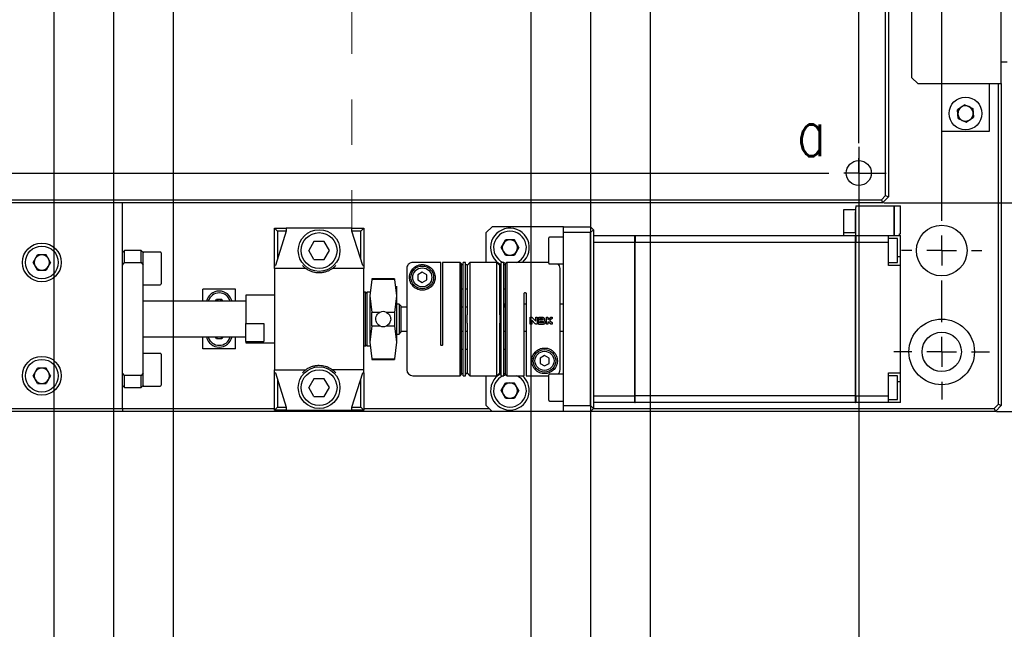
# Model space of a CAD drawing. Header units: millimetres. Extents: x 0 to 376, y -2 to 209.
# Tile 13 of 31: x 92 to 147, y 69 to 103. Entities that reach past the tile are written whole.
import ezdxf

# ---------------------------------------------------------------- set-up
doc = ezdxf.new("R2010")
doc.units = ezdxf.units.MM
doc.linetypes.add('CENTERX2', pattern=[20.32, 12.7, -2.54, 2.54, -2.54])
doc.layers.add('SLD-0', color=7, linetype='Continuous')
doc.styles.add('SLDTEXTSTYLE1', font='TXT', dxfattribs={"width": 0.75, "bigfont": 'bigfont'})
doc.dimstyles.new('SLDDIMSTYLE0', dxfattribs={"dimtxt": 3.5, "dimasz": 4, "dimexe": 0, "dimexo": 0.0625, "dimgap": 0.875, "dimtad": 1, "dimlfac": 3, "dimrnd": 1e-09, "dimzin": 12, "dimdsep": 46, "dimtxsty": 'SLDTEXTSTYLE1', "dimsah": 1, "dimcen": 0.09, "dimadec": 0, "dimazin": 3, "dimtfac": 1, "dimtofl": 0, "dimtmove": 0, "dimatfit": 3, "dimfxl": 1, "dimfrac": 2, "dimtolj": 1, "dimtzin": 12, "dimarcsym": 0})
doc.dimstyles.new('SLDDIMSTYLE3', dxfattribs={"dimtxt": 3.5, "dimasz": 4, "dimexe": 0, "dimexo": 0.0625, "dimgap": 0.875, "dimtad": 1, "dimlfac": 3, "dimrnd": 1e-09, "dimzin": 12, "dimdsep": 46, "dimtxsty": 'SLDTEXTSTYLE1', "dimsah": 1, "dimcen": 0.09, "dimadec": 0, "dimazin": 3, "dimtfac": 1, "dimtmove": 0, "dimatfit": 0, "dimfxl": 1, "dimfrac": 2, "dimtolj": 1, "dimtzin": 12, "dimarcsym": 0})

# ---------------------------------------------------------------- blocks, each defined once
blk = doc.blocks.new('*D62')
at = {"layer": 'Defpoints', "color": 0, "transparency": 16777216}
for p in [(140.49, 93.135), (163.123, 93.135), (146.79, 81.469)]:
    blk.add_point(p, dxfattribs=at)
at = {"layer": 'SLD-0', "color": 0, "lineweight": -2, "transparency": 16777216}
for p, q in [((140.552, 93.135), (163.123, 93.135)), ((163.123, 85.469), (163.123, 89.135)), ((146.852, 81.469), (163.123, 81.469))]:
    blk.add_line(p, q, dxfattribs=at)
at = {"layer": 'SLD-0', "color": 0, "transparency": 16777216}
for points in [[(162.456, 89.135), (163.79, 89.135), (163.123, 93.135)], [(162.456, 85.469), (163.79, 85.469), (163.123, 81.469)]]:
    blk.add_solid(points, dxfattribs=at)
at = {"layer": 'SLD-0', "color": 0, "transparency": 16777216, "insert": (158.748, 87.288), "char_height": 3.5, "attachment_point": 2, "rotation": 90, "style": 'SLDTEXTSTYLE1'}
blk.add_mtext('\\A1;35', dxfattribs=at)
blk = doc.blocks.new('*D64')
at = {"layer": 'Defpoints', "color": 0, "transparency": 16777216}
for p in [(142.49, 123.135), (175.123, 123.135), (146.79, 81.469)]:
    blk.add_point(p, dxfattribs=at)
at = {"layer": 'SLD-0', "color": 0, "lineweight": -2, "transparency": 16777216}
for p, q in [((142.552, 123.135), (175.123, 123.135)), ((175.123, 85.469), (175.123, 119.135)), ((146.852, 81.469), (175.123, 81.469))]:
    blk.add_line(p, q, dxfattribs=at)
at = {"layer": 'SLD-0', "color": 0, "transparency": 16777216}
for points in [[(174.456, 119.135), (175.79, 119.135), (175.123, 123.135)], [(174.456, 85.469), (175.79, 85.469), (175.123, 81.469)]]:
    blk.add_solid(points, dxfattribs=at)
at = {"layer": 'SLD-0', "color": 0, "transparency": 16777216, "insert": (170.748, 103.594), "char_height": 3.5, "attachment_point": 2, "rotation": 90, "style": 'SLDTEXTSTYLE1'}
blk.add_mtext('\\A1;(125)', dxfattribs=at)
blk = doc.blocks.new('*D65')
at = {"layer": 'Defpoints', "color": 0, "transparency": 16777216}
for p in [(82.49, 96.335), (139.156, 96.335), (139.156, 42.135)]:
    blk.add_point(p, dxfattribs=at)
at = {"layer": 'SLD-0', "color": 0, "lineweight": -2, "transparency": 16777216}
for p, q in [((82.49, 96.273), (82.49, 42.135)), ((139.156, 96.273), (139.156, 42.135)), ((86.49, 42.135), (135.156, 42.135))]:
    blk.add_line(p, q, dxfattribs=at)
at = {"layer": 'SLD-0', "color": 0, "transparency": 16777216}
for points in [[(86.49, 42.802), (86.49, 41.469), (82.49, 42.135)], [(135.156, 42.802), (135.156, 41.469), (139.156, 42.135)]]:
    blk.add_solid(points, dxfattribs=at)
at = {"layer": 'SLD-0', "color": 0, "transparency": 16777216, "insert": (109.792, 46.51), "char_height": 3.5, "attachment_point": 2, "style": 'SLDTEXTSTYLE1'}
blk.add_mtext('\\A1;□170', dxfattribs=at)
blk = doc.blocks.new('*D66')
at = {"layer": 'Defpoints', "color": 0, "transparency": 16777216}
for p in [(94.156, 108.002), (127.49, 108.002), (127.49, 48.135)]:
    blk.add_point(p, dxfattribs=at)
at = {"layer": 'SLD-0', "color": 0, "lineweight": -2, "transparency": 16777216}
for p, q in [((94.156, 107.94), (94.156, 48.135)), ((127.49, 107.94), (127.49, 48.135)), ((98.156, 48.135), (123.49, 48.135))]:
    blk.add_line(p, q, dxfattribs=at)
at = {"layer": 'SLD-0', "color": 0, "transparency": 16777216}
for points in [[(98.156, 48.802), (98.156, 47.469), (94.156, 48.135)], [(123.49, 48.802), (123.49, 47.469), (127.49, 48.135)]]:
    blk.add_solid(points, dxfattribs=at)
at = {"layer": 'SLD-0', "color": 0, "transparency": 16777216, "insert": (109.996, 52.51), "char_height": 3.5, "attachment_point": 2, "style": 'SLDTEXTSTYLE1'}
blk.add_mtext('\\A1;□100', dxfattribs=at)
blk = doc.blocks.new('*D67')
at = {"layer": 'Defpoints', "color": 0, "transparency": 16777216}
for p in [(97.49, 111.185), (124.156, 111.185), (124.156, 54.566)]:
    blk.add_point(p, dxfattribs=at)
at = {"layer": 'SLD-0', "color": 0, "lineweight": -2, "transparency": 16777216}
for p, q in [((97.49, 111.123), (97.49, 54.566)), ((124.156, 111.123), (124.156, 54.566)), ((101.49, 54.566), (120.156, 54.566))]:
    blk.add_line(p, q, dxfattribs=at)
at = {"layer": 'SLD-0', "color": 0, "transparency": 16777216}
for points in [[(101.49, 55.233), (101.49, 53.9), (97.49, 54.566)], [(120.156, 55.233), (120.156, 53.9), (124.156, 54.566)]]:
    blk.add_solid(points, dxfattribs=at)
at = {"layer": 'SLD-0', "color": 0, "transparency": 16777216, "insert": (110.946, 58.941), "char_height": 3.5, "attachment_point": 2, "style": 'SLDTEXTSTYLE1'}
blk.add_mtext('\\A1;□80', dxfattribs=at)
blk = doc.blocks.new('*D68')
at = {"layer": 'Defpoints', "color": 0, "transparency": 16777216}
for p in [(100.823, 114.519), (120.823, 114.519), (120.823, 60.47)]:
    blk.add_point(p, dxfattribs=at)
at = {"layer": 'SLD-0', "color": 0, "lineweight": -2, "transparency": 16777216}
for p, q in [((100.823, 114.456), (100.823, 60.47)), ((120.823, 114.456), (120.823, 60.47)), ((104.823, 60.47), (116.823, 60.47))]:
    blk.add_line(p, q, dxfattribs=at)
at = {"layer": 'SLD-0', "color": 0, "transparency": 16777216}
for points in [[(104.823, 61.137), (104.823, 59.803), (100.823, 60.47)], [(116.823, 61.137), (116.823, 59.803), (120.823, 60.47)]]:
    blk.add_solid(points, dxfattribs=at)
at = {"layer": 'SLD-0', "color": 0, "transparency": 16777216, "insert": (110.961, 64.845), "char_height": 3.5, "attachment_point": 2, "style": 'SLDTEXTSTYLE1'}
blk.add_mtext('\\A1;□60', dxfattribs=at)
blk = doc.blocks.new('SW_CENTERMARKSYMBOL_13')
at = {"layer": 'SLD-0', "color": 0}
for p, q in [((76.667, -69.333), (76.667, -40)), ((76.667, -71), (76.667, -70.167)), ((75, -71), (74.417, -71)), ((76.667, -71), (75.833, -71)), ((76.667, -71), (76.667, -71.833)), ((76.667, -71), (77.5, -71)), ((78.333, -71), (78.917, -71)), ((76.667, -75), (76.667, -72.667)), ((76.667, -76.667), (76.667, -75.833)), ((75, -76.667), (74, -76.667)), ((76.667, -76.667), (75.833, -76.667)), ((76.667, -76.667), (76.667, -77.5)), ((76.667, -76.667), (77.5, -76.667)), ((78.333, -76.667), (79.333, -76.667)), ((76.667, -78.333), (76.667, -79.333))]:
    blk.add_line(p, q, dxfattribs=at)
blk = doc.blocks.new('SW_CENTERMARKSYMBOL_14')
at = {"layer": 'SLD-0', "color": 0}
for p, q in [((56.667, -55), (56.667, -1.667)), ((56.667, -56.667), (56.667, -55.833)), ((1.667, -56.667), (55, -56.667)), ((56.667, -56.667), (55.833, -56.667)), ((56.667, -56.667), (56.667, -57.5)), ((56.667, -56.667), (57.5, -56.667)), ((57.5, -56.667), (58.2, -56.667)), ((56.667, -57.5), (56.667, -58.2))]:
    blk.add_line(p, q, dxfattribs=at)

msp = doc.modelspace()

# ---------------------------------------------------------------- linework, layer by layer
at = {"color": 7, "linetype": 'Continuous', "lineweight": 25}
for p, q in [((140.6564, 93.5378), (140.6564, 152.7331)), ((140.8231, 152.8021), (140.8231, 93.4688)), ((147.1231, 99.8021), (147.1231, 112.4688)), ((142.1231, 100.1355), (142.1231, 112.1355)), ((147.4564, 101.0021), (147.1231, 101.0021)), ((142.1231, 100.1355), (142.4564, 99.8021)), ((142.4564, 99.8021), (146.4564, 99.8021)), ((143.7898, 97.1355), (143.7898, 99.8021)), ((146.4564, 99.8021), (147.1231, 99.8021)), ((146.4564, 97.1355), (146.4564, 99.8021)), ((146.9564, 81.8712), (146.9564, 99.8021)), ((147.1231, 99.8021), (147.1231, 81.8021)), ((145.081, 98.6263), (144.6769, 98.3444)), ((145.081, 98.6263), (145.5271, 98.4174)), ((144.719, 97.8536), (144.6769, 98.3444)), ((145.5271, 98.4174), (145.5692, 97.9265)), ((144.719, 97.8536), (145.1652, 97.6446)), ((145.1652, 97.6446), (145.5692, 97.9265)), ((143.7898, 97.1355), (146.4564, 97.1355)), ((140.4898, 93.1355), (81.1564, 93.1355)), ((81.2255, 93.3021), (140.4207, 93.3021)), ((97.9898, 81.6355), (97.9898, 93.1355)), ((140.4207, 93.3021), (140.6564, 93.5378)), ((140.4207, 93.3021), (140.4898, 93.1355)), ((140.8231, 93.4688), (140.4898, 93.1355)), ((140.6564, 93.5378), (140.8231, 93.4688)), ((138.3231, 92.7688), (138.9898, 92.7688)), ((138.3231, 91.4688), (138.3231, 92.7688)), ((138.9898, 92.6355), (138.9731, 92.6355)), ((138.9731, 91.4688), (138.9731, 92.6355)), ((138.9898, 92.9688), (141.1398, 92.9688)), ((138.9898, 92.9688), (138.9898, 92.8758)), ((138.9898, 91.3021), (138.9898, 92.8758)), ((141.1398, 92.8758), (141.1398, 92.9688)), ((141.1564, 92.9521), (141.1398, 92.9521)), ((141.1398, 91.3021), (141.1398, 92.8758)), ((141.1564, 92.9688), (141.4898, 92.9688)), ((141.1564, 92.8758), (141.1564, 92.9688)), ((141.1564, 91.3021), (141.1564, 92.8758)), ((141.4898, 92.8758), (141.4898, 92.9688)), ((141.4898, 91.4021), (141.4898, 92.8758)), ((106.4898, 91.7188), (107.1564, 91.7188)), ((106.4898, 91.7188), (106.6564, 91.5521)), ((106.4898, 89.6355), (106.4898, 91.7188)), ((107.1564, 91.5521), (106.5431, 89.6355)), ((107.1564, 91.5521), (106.6564, 91.5521)), ((106.6564, 91.5521), (106.6564, 89.9896)), ((110.8231, 91.7188), (107.1564, 91.7188)), ((107.1564, 91.7188), (107.1564, 91.5521)), ((110.8231, 91.5521), (110.8231, 91.7188)), ((110.8231, 91.7188), (111.4898, 91.7188)), ((111.4364, 89.6355), (110.8231, 91.5521)), ((111.3231, 91.5521), (110.8231, 91.5521)), ((111.4898, 91.7188), (111.3231, 91.5521)), ((111.3231, 89.9896), (111.3231, 91.5521)), ((111.4898, 91.7188), (111.4898, 89.6355)), ((118.6564, 91.8021), (118.3231, 91.4688)), ((118.3231, 89.8021), (118.3231, 91.4688)), ((122.6564, 91.8021), (118.6564, 91.8021)), ((122.6564, 91.4688), (122.6564, 91.8021)), ((122.6564, 91.8021), (124.1564, 91.8021)), ((122.6564, 81.8021), (122.6564, 91.4688)), ((124.1564, 91.4688), (122.6564, 91.4688)), ((124.1564, 91.8021), (124.3231, 91.6355)), ((124.3231, 91.6355), (124.1564, 91.4688)), ((124.1564, 81.8021), (124.1564, 91.4688)), ((124.3231, 91.6355), (124.3231, 81.6355)), ((138.3231, 91.3021), (138.3231, 91.4688)), ((138.3231, 91.4688), (138.9731, 91.4688)), ((138.9731, 91.4688), (138.9731, 91.3021)), ((141.4231, 91.4021), (141.4898, 91.4021)), ((141.4231, 91.3021), (141.4231, 91.4021)), ((108.7011, 90.9688), (108.4124, 90.4688)), ((109.2784, 90.9688), (108.7011, 90.9688)), ((109.5671, 90.4688), (109.2784, 90.9688)), ((119.1637, 90.6355), (119.4101, 91.0621)), ((119.9028, 91.0621), (119.4101, 91.0621)), ((120.1491, 90.6355), (119.9028, 91.0621)), ((121.8231, 91.1515), (121.8231, 91.1771)), ((121.8231, 89.7605), (121.8231, 91.1515)), ((122.6564, 91.2188), (121.8648, 91.2188)), ((124.3231, 91.3021), (126.6398, 91.3021)), ((126.6398, 90.9172), (124.3231, 90.9172)), ((124.3231, 90.9172), (124.3231, 82.3537)), ((126.6398, 90.9172), (126.6398, 91.3021)), ((126.6564, 91.2988), (126.6398, 91.2988)), ((126.6398, 82.3537), (126.6398, 90.9172)), ((126.6398, 90.9159), (126.6564, 90.9159)), ((126.6564, 91.3021), (138.9731, 91.3021)), ((126.6564, 91.3021), (126.6564, 90.9172)), ((138.9731, 90.9172), (126.6564, 90.9172)), ((126.6564, 82.3537), (126.6564, 90.9172)), ((138.9731, 90.9172), (138.9731, 91.3021)), ((138.9898, 91.2988), (138.9731, 91.2988)), ((138.9731, 82.3537), (138.9731, 90.9172)), ((138.9731, 90.9159), (138.9898, 90.9159)), ((138.9898, 91.3021), (140.8231, 91.3021)), ((138.9898, 91.3021), (138.9898, 90.9172)), ((140.8231, 90.9172), (138.9898, 90.9172)), ((138.9898, 82.3537), (138.9898, 90.9172)), ((140.8231, 90.9172), (140.8231, 91.3021)), ((140.8231, 91.3021), (141.4898, 91.3021)), ((141.3231, 91.1355), (140.8231, 91.1355)), ((140.8231, 89.6355), (140.8231, 90.9172)), ((141.3231, 89.8021), (141.3231, 91.1355)), ((141.4898, 90.1355), (141.4898, 91.3021)), ((98.1064, 90.4688), (97.9898, 90.3521)), ((99.0398, 90.4688), (98.1064, 90.4688)), ((98.1064, 89.7977), (98.1064, 90.4688)), ((99.1564, 90.3521), (99.0398, 90.4688)), ((99.0398, 89.7977), (99.0398, 90.4688)), ((100.1064, 90.3855), (99.1564, 90.3855)), ((99.1564, 90.3855), (99.1564, 90.3415)), ((99.1564, 89.6553), (99.1564, 90.3415)), ((100.1564, 90.3355), (100.1564, 89.4688)), ((108.7011, 89.9688), (108.4124, 90.4688)), ((109.2784, 89.9688), (109.5671, 90.4688)), ((119.4101, 90.2088), (119.1637, 90.6355)), ((120.1491, 90.6355), (119.9028, 90.2088)), ((92.9971, 89.8021), (93.2434, 90.2288)), ((93.2434, 89.3755), (92.9971, 89.8021)), ((93.7361, 90.2288), (93.2434, 90.2288)), ((93.9824, 89.8021), (93.7361, 90.2288)), ((93.9824, 89.8021), (93.7361, 89.3755)), ((97.9898, 89.6553), (98.1064, 89.7977)), ((98.1064, 89.7977), (99.0398, 89.7977)), ((99.0398, 89.7977), (99.1564, 89.6553)), ((108.7011, 89.9688), (109.2784, 89.9688)), ((115.7898, 89.8005), (114.2231, 89.8005)), ((115.7898, 85.2021), (115.7898, 89.8005)), ((116.8731, 89.8021), (115.8898, 89.8021)), ((115.8898, 89.8021), (115.8898, 85.2021)), ((116.9564, 89.7188), (116.8731, 89.8021)), ((116.8731, 83.4688), (116.8731, 89.8021)), ((116.9564, 83.5521), (116.9564, 89.7188)), ((117.1731, 89.8021), (117.0398, 89.8021)), ((117.0398, 83.4688), (117.0398, 89.8021)), ((117.1731, 83.4688), (117.1731, 89.8021)), ((117.4231, 89.8021), (117.2564, 89.6355)), ((118.9231, 89.8021), (117.4231, 89.8021)), ((117.4231, 89.8021), (117.4231, 83.4688)), ((119.0898, 89.6355), (118.9231, 89.8021)), ((118.9231, 83.4688), (118.9231, 89.8021)), ((119.3064, 89.8021), (119.1731, 89.8021)), ((119.1731, 83.4688), (119.1731, 89.8021)), ((119.3064, 83.4688), (119.3064, 89.8021)), ((119.4731, 89.8021), (119.3898, 89.7188)), ((119.3898, 89.7188), (119.3898, 83.5521)), ((119.4101, 90.2088), (119.9028, 90.2088)), ((121.8231, 89.8021), (119.4731, 89.8021)), ((119.4731, 89.8021), (119.4731, 83.4688)), ((121.8648, 89.7188), (122.6564, 89.7188)), ((140.8231, 89.8021), (141.3231, 89.8021)), ((141.3231, 90.1355), (141.4898, 90.1355)), ((141.4898, 89.6355), (141.4898, 90.1355)), ((93.2434, 89.3755), (93.7361, 89.3755)), ((99.1564, 83.6157), (99.1564, 89.6553)), ((100.1564, 89.4688), (100.1564, 88.6021)), ((106.4898, 89.6355), (106.5431, 89.6355)), ((106.4898, 89.4688), (106.4898, 89.6355)), ((106.4898, 89.4688), (106.4898, 83.8021)), ((108.2398, 89.4688), (106.4898, 89.4688)), ((111.4898, 89.4688), (109.7398, 89.4688)), ((111.4364, 89.6355), (111.4898, 89.6355)), ((111.4898, 89.6355), (111.4898, 89.4688)), ((111.4898, 83.8021), (111.4898, 89.4688)), ((114.7564, 89.2575), (114.5064, 89.1131)), ((115.0064, 89.1131), (114.7564, 89.2575)), ((117.0398, 89.6688), (116.9564, 89.6688)), ((117.2564, 89.6688), (117.1731, 89.6688)), ((117.2564, 89.6688), (117.2564, 89.6263)), ((117.2564, 89.6263), (117.2564, 86.8697)), ((119.1731, 89.6688), (119.0898, 89.6688)), ((119.0898, 89.6688), (119.0898, 89.6263)), ((119.0898, 86.8697), (119.0898, 89.6263)), ((119.3898, 89.6688), (119.3064, 89.6688)), ((141.4898, 89.6355), (140.8231, 89.6355)), ((141.4898, 83.6355), (141.4898, 89.6355)), ((111.9347, 88.8542), (111.8231, 87.9318)), ((111.9347, 88.8542), (111.8231, 87.9318)), ((113.2114, 88.8855), (111.9347, 88.8855)), ((113.2114, 88.8855), (111.9347, 88.8855)), ((111.9347, 88.8855), (111.9347, 88.8542)), ((113.2114, 88.8542), (111.9347, 88.8542)), ((113.2114, 88.8855), (113.2114, 88.8542)), ((113.2114, 88.8542), (113.3231, 87.9318)), ((113.2114, 88.8542), (113.3231, 87.9318)), ((114.5064, 89.1131), (114.5064, 88.8245)), ((114.5064, 88.8245), (114.7564, 88.6801)), ((114.7564, 88.6801), (115.0064, 88.8245)), ((115.0064, 88.8245), (115.0064, 89.1131)), ((99.1564, 88.5521), (100.1064, 88.5521)), ((102.4898, 87.6355), (102.4898, 88.3021)), ((104.3231, 88.3021), (102.4898, 88.3021)), ((104.3231, 87.6355), (104.3231, 88.3021)), ((111.5898, 88.1355), (111.4898, 88.1355)), ((111.5898, 88.1355), (111.4898, 88.1355)), ((111.6564, 88.0688), (111.5898, 88.1355)), ((111.6564, 88.0688), (111.5898, 88.1355)), ((111.5898, 86.6355), (111.5898, 88.1355)), ((111.8231, 88.1355), (111.6564, 88.1355)), ((111.8231, 88.1355), (111.6564, 88.1355)), ((111.6564, 88.1355), (111.6564, 85.1355)), ((113.3231, 88.4688), (113.3231, 87.9318)), ((116.9564, 88.3355), (117.0398, 88.3355)), ((117.1731, 88.3355), (117.2564, 88.3355)), ((119.0898, 88.3355), (119.1731, 88.3355)), ((119.3064, 88.3355), (119.3898, 88.3355)), ((120.4564, 83.4688), (120.4564, 88.0688)), ((120.5564, 88.0688), (120.5564, 83.4704)), ((104.8898, 87.6355), (99.1564, 87.6355)), ((103.2053, 87.6355), (103.2578, 87.7263)), ((103.5551, 87.7263), (103.2578, 87.7263)), ((103.6075, 87.6355), (103.5551, 87.7263)), ((106.4898, 87.9688), (104.8898, 87.9688)), ((104.8898, 87.9688), (104.8898, 86.3815)), ((111.8231, 87.9318), (111.9347, 87.0095)), ((111.8231, 87.9318), (111.8231, 85.3391)), ((111.8231, 87.9318), (111.9347, 87.0095)), ((113.3231, 87.9318), (113.2114, 87.0095)), ((113.3231, 87.9318), (113.2114, 87.0095)), ((113.3231, 87.9318), (113.3231, 85.3391)), ((111.9347, 86.2614), (111.9347, 87.0095)), ((112.3895, 87.0095), (111.9347, 87.0095)), ((113.2114, 87.0095), (112.7567, 87.0095)), ((113.2114, 87.0095), (113.2114, 86.2614)), ((113.4564, 87.4688), (113.3231, 87.4688)), ((113.5564, 87.3688), (113.4564, 87.4688)), ((113.4564, 87.4688), (113.4564, 86.1005)), ((113.5564, 87.3688), (113.5564, 86.1647)), ((113.8898, 87.3021), (113.5564, 87.3021)), ((117.0398, 87.3021), (116.9564, 87.3021)), ((117.2564, 87.3021), (117.1731, 87.3021)), ((119.1731, 87.3021), (119.0898, 87.3021)), ((119.3898, 87.3021), (119.3064, 87.3021)), ((119.3898, 87.4688), (119.3231, 87.4688)), ((119.3231, 87.4688), (119.3231, 87.3021)), ((120.5564, 87.4688), (120.4564, 87.4688)), ((122.6564, 87.4688), (122.4564, 87.4688)), ((111.5898, 85.1355), (111.5898, 86.6355)), ((117.2564, 86.4013), (117.2564, 86.8697)), ((119.0898, 86.8697), (119.0898, 86.4013)), ((120.7871, 86.7481), (120.8379, 86.7481)), ((120.7871, 86.3495), (120.7871, 86.7481)), ((120.8738, 86.5748), (120.8738, 86.3495)), ((121.0737, 86.3748), (120.8738, 86.5748)), ((120.8991, 86.7227), (121.0991, 86.5228)), ((121.0991, 86.7481), (121.1858, 86.7481)), ((121.0991, 86.5228), (121.0991, 86.7481)), ((121.1858, 86.7481), (121.1858, 86.3495)), ((121.2624, 86.7481), (121.4618, 86.7481)), ((121.2624, 86.3408), (121.2624, 86.7481)), ((121.3491, 86.6615), (121.4618, 86.6615)), ((121.3491, 86.5835), (121.3491, 86.6615)), ((121.4618, 86.5835), (121.3491, 86.5835)), ((121.3491, 86.4275), (121.3491, 86.4968)), ((121.3491, 86.4968), (121.5051, 86.4968)), ((121.5051, 86.4275), (121.3491, 86.4275)), ((121.6918, 86.7481), (121.7784, 86.7481)), ((121.6918, 86.3495), (121.6918, 86.7481)), ((121.7784, 86.7481), (121.7784, 86.6152)), ((121.7784, 86.6152), (121.9284, 86.7302)), ((121.7784, 86.4823), (121.7784, 86.3495)), ((121.9284, 86.3673), (121.7784, 86.4823)), ((122.0124, 86.6615), (121.8655, 86.5488)), ((121.8655, 86.5488), (122.0124, 86.4361)), ((121.9812, 86.7481), (122.0124, 86.7481)), ((122.0124, 86.7481), (122.0124, 86.6615)), ((122.0124, 86.4361), (122.0124, 86.3495)), ((104.8898, 86.3815), (105.8898, 86.3815)), ((104.8898, 85.3916), (104.8898, 86.3815)), ((105.8898, 86.3815), (105.8898, 85.7796)), ((111.9347, 86.2614), (111.8231, 85.3391)), ((111.9347, 86.2614), (111.8231, 85.3391)), ((111.9347, 86.2614), (112.3895, 86.2614)), ((112.7567, 86.2614), (113.2114, 86.2614)), ((113.2114, 86.2614), (113.3231, 85.3391)), ((113.2114, 86.2614), (113.3231, 85.3391)), ((113.4564, 86.1005), (113.4564, 85.8021)), ((113.4564, 85.8021), (113.5564, 85.9021)), ((113.5564, 86.1647), (113.5564, 85.9021)), ((113.5564, 85.9688), (113.8898, 85.9688)), ((116.9564, 85.9688), (117.0398, 85.9688)), ((117.1731, 85.9688), (117.2564, 85.9688)), ((117.2564, 86.4013), (117.2564, 83.6446)), ((119.0898, 83.6446), (119.0898, 86.4013)), ((119.0898, 85.9688), (119.1731, 85.9688)), ((119.3064, 85.9688), (119.3898, 85.9688)), ((119.3231, 85.9688), (119.3898, 85.9688)), ((120.4564, 85.9688), (120.5564, 85.9688)), ((120.8738, 86.3495), (120.7871, 86.3495)), ((121.1858, 86.3495), (121.135, 86.3495)), ((121.5051, 86.3408), (121.2624, 86.3408)), ((121.7784, 86.3495), (121.6918, 86.3495)), ((122.0124, 86.3495), (121.9812, 86.3495)), ((122.4564, 85.9688), (122.6564, 85.9688)), ((99.1564, 85.6355), (104.8898, 85.6355)), ((102.4898, 84.9688), (102.4898, 85.6355)), ((103.2578, 85.5446), (103.2053, 85.6355)), ((103.2578, 85.5446), (103.5551, 85.5446)), ((103.6075, 85.6355), (103.5551, 85.5446)), ((104.3231, 84.9688), (104.3231, 85.6355)), ((104.8898, 85.3916), (105.8898, 85.3916)), ((104.8898, 85.3916), (104.8898, 85.3021)), ((105.8898, 85.7796), (105.8898, 85.3916)), ((111.8231, 85.3391), (111.9347, 84.4168)), ((111.8231, 85.3391), (111.9347, 84.4168)), ((113.3231, 85.3391), (113.2114, 84.4168)), ((113.3231, 85.3391), (113.2114, 84.4168)), ((113.3231, 85.8021), (113.4564, 85.8021)), ((104.3231, 84.9688), (102.4898, 84.9688)), ((104.8898, 85.3021), (106.4898, 85.3021)), ((111.4898, 85.1355), (111.5898, 85.1355)), ((111.4898, 85.1355), (111.5898, 85.1355)), ((111.5898, 85.1355), (111.6564, 85.2021)), ((111.5898, 85.1355), (111.6564, 85.2021)), ((111.6564, 85.1355), (111.8231, 85.1355)), ((111.6564, 85.1355), (111.8231, 85.1355)), ((117.0398, 84.9355), (116.9564, 84.9355)), ((117.2564, 84.9355), (117.1731, 84.9355)), ((119.1731, 84.9355), (119.0898, 84.9355)), ((119.3898, 84.9355), (119.3064, 84.9355)), ((100.1064, 84.7188), (99.1564, 84.7188)), ((100.1564, 84.6688), (100.1564, 83.8021)), ((111.9347, 84.4168), (113.2114, 84.4168)), ((111.9347, 84.4168), (111.9347, 84.3855)), ((111.9347, 84.3855), (113.2114, 84.3855)), ((111.9347, 84.3855), (113.2114, 84.3855)), ((113.2114, 84.4168), (113.2114, 84.3855)), ((121.5898, 84.5908), (121.3398, 84.4465)), ((121.3398, 84.4465), (121.3398, 84.1578)), ((121.8398, 84.4465), (121.5898, 84.5908)), ((121.8398, 84.1578), (121.8398, 84.4465)), ((92.9971, 83.4688), (93.2434, 83.8955)), ((93.7361, 83.8955), (93.2434, 83.8955)), ((93.9824, 83.4688), (93.7361, 83.8955)), ((100.1564, 83.8021), (100.1564, 82.9355)), ((106.4898, 83.6354), (106.4898, 83.8021)), ((106.4898, 83.8021), (108.2398, 83.8021)), ((111.4898, 83.8021), (109.7398, 83.8021)), ((111.4898, 83.6354), (111.4898, 83.8021)), ((121.3398, 84.1578), (121.5898, 84.0135)), ((121.5898, 84.0135), (121.8398, 84.1578)), ((93.2434, 83.0421), (92.9971, 83.4688)), ((93.9824, 83.4688), (93.7361, 83.0421)), ((98.1064, 83.4732), (97.9898, 83.6157)), ((98.1064, 82.8021), (98.1064, 83.4732)), ((99.0398, 83.4732), (98.1064, 83.4732)), ((99.1564, 83.6157), (99.0398, 83.4732)), ((99.0398, 82.8021), (99.0398, 83.4732)), ((99.1564, 82.9294), (99.1564, 83.6157)), ((106.5431, 83.6354), (106.4898, 83.6354)), ((106.4898, 81.5521), (106.4898, 83.6354)), ((106.5431, 83.6355), (107.1564, 81.7188)), ((106.6564, 83.2813), (106.6564, 81.7188)), ((108.7011, 83.3021), (108.4124, 82.8021)), ((109.2784, 83.3021), (108.7011, 83.3021)), ((109.5671, 82.8021), (109.2784, 83.3021)), ((110.8231, 81.7188), (111.4364, 83.6355)), ((111.3231, 81.7188), (111.3231, 83.2813)), ((111.4898, 83.6354), (111.4364, 83.6354)), ((111.4898, 83.6354), (111.4898, 81.5521)), ((114.2231, 83.4688), (116.8731, 83.4688)), ((116.8731, 83.4688), (116.9564, 83.5521)), ((116.9564, 83.6021), (117.0398, 83.6021)), ((117.0398, 83.4688), (117.1731, 83.4688)), ((117.1731, 83.6021), (117.2564, 83.6021)), ((117.2564, 83.6021), (117.2564, 83.6446)), ((117.2564, 83.6355), (117.4231, 83.4688)), ((117.4231, 83.4688), (118.9231, 83.4688)), ((118.3231, 81.8021), (118.3231, 83.4688)), ((118.9231, 83.4688), (119.0898, 83.6355)), ((119.0898, 83.6446), (119.0898, 83.6021)), ((119.0898, 83.6021), (119.1731, 83.6021)), ((119.1731, 83.4688), (119.3064, 83.4688)), ((119.3064, 83.6021), (119.3898, 83.6021)), ((119.3064, 83.4827), (119.4206, 83.5213)), ((119.3898, 83.5521), (119.4731, 83.4688)), ((119.4731, 83.4688), (120.4564, 83.4688)), ((120.5564, 83.4704), (121.8231, 83.4704)), ((121.8231, 83.5082), (121.8231, 83.5105)), ((121.8231, 82.0938), (121.8231, 83.5082)), ((122.6564, 83.5521), (121.8648, 83.5521)), ((140.8231, 83.6355), (141.4898, 83.6355)), ((140.8231, 82.3537), (140.8231, 83.6355)), ((141.3231, 83.4688), (140.8231, 83.4688)), ((141.3231, 82.1355), (141.3231, 83.4688)), ((141.4898, 83.1355), (141.3231, 83.1355)), ((141.4898, 83.1355), (141.4898, 83.6355)), ((141.4898, 81.9688), (141.4898, 83.1355)), ((93.2434, 83.0421), (93.7361, 83.0421)), ((97.9898, 82.9188), (98.1064, 82.8021)), ((98.1064, 82.8021), (99.0398, 82.8021)), ((99.0398, 82.8021), (99.1564, 82.9188)), ((99.1564, 82.9294), (99.1564, 82.8855)), ((99.1564, 82.8855), (100.1064, 82.8855)), ((108.7011, 82.3021), (108.4124, 82.8021)), ((109.2784, 82.3021), (109.5671, 82.8021)), ((119.1637, 82.6355), (119.4101, 83.0621)), ((119.4101, 82.2088), (119.1637, 82.6355)), ((119.9028, 83.0621), (119.4101, 83.0621)), ((120.1491, 82.6355), (119.9028, 83.0621)), ((120.1491, 82.6355), (119.9028, 82.2088)), ((108.7011, 82.3021), (109.2784, 82.3021)), ((119.4101, 82.2088), (119.9028, 82.2088)), ((121.8648, 82.0521), (122.6564, 82.0521)), ((124.3231, 82.3537), (126.6398, 82.3537)), ((126.6564, 82.355), (126.6398, 82.355)), ((126.6398, 81.9688), (126.6398, 82.3537)), ((138.9731, 82.3537), (126.6564, 82.3537)), ((126.6564, 81.9688), (126.6564, 82.3537)), ((138.9898, 82.355), (138.9731, 82.355)), ((138.9731, 81.9688), (138.9731, 82.3537)), ((138.9898, 82.3537), (140.8231, 82.3537)), ((138.9898, 82.3537), (138.9898, 81.9688)), ((140.8231, 81.9688), (140.8231, 82.3537)), ((140.8231, 82.1355), (141.3231, 82.1355)), ((82.3231, 81.6355), (97.9898, 81.6355)), ((97.9898, 81.4688), (82.3231, 81.4688)), ((97.9898, 81.6355), (97.9898, 81.4688)), ((97.9898, 81.6355), (106.4898, 81.6355)), ((118.6564, 81.4688), (97.9898, 81.4688)), ((106.6564, 81.7188), (106.4898, 81.5521)), ((107.1564, 81.5521), (106.4898, 81.5521)), ((106.6564, 81.7188), (107.1564, 81.7188)), ((107.1564, 81.7188), (107.1564, 81.5521)), ((107.1564, 81.5521), (110.8231, 81.5521)), ((110.8231, 81.5521), (110.8231, 81.7188)), ((110.8231, 81.7188), (111.3231, 81.7188)), ((111.4898, 81.5521), (110.8231, 81.5521)), ((111.3231, 81.7188), (111.4898, 81.5521)), ((111.4898, 81.6355), (118.4898, 81.6355)), ((118.3231, 81.8021), (118.6564, 81.4688)), ((122.6564, 81.4688), (118.6564, 81.4688)), ((122.6564, 81.4688), (122.6564, 81.8021)), ((122.6564, 81.8021), (124.1564, 81.8021)), ((124.1564, 81.4688), (122.6564, 81.4688)), ((124.1564, 81.8021), (124.3231, 81.6355)), ((124.3231, 81.6355), (124.1564, 81.4688)), ((146.7898, 81.4688), (124.1564, 81.4688)), ((126.6398, 81.9688), (124.3231, 81.9688)), ((124.3231, 81.6355), (146.7207, 81.6355)), ((126.6398, 81.9721), (126.6564, 81.9721)), ((138.9731, 81.9688), (126.6564, 81.9688)), ((138.9731, 81.9721), (138.9898, 81.9721)), ((140.8231, 81.9688), (138.9898, 81.9688)), ((141.4898, 81.9688), (140.8231, 81.9688)), ((146.7207, 81.6355), (146.9564, 81.8712)), ((146.7207, 81.6355), (146.7898, 81.4688)), ((147.1231, 81.8021), (146.7898, 81.4688)), ((146.9564, 81.8712), (147.1231, 81.8021))]:
    msp.add_line(p, q, dxfattribs=at)
at = {"color": 7, "linetype": 'Continuous', "lineweight": 25, "flags": 128}
msp.add_lwpolyline([(119.4206, 89.7496), (119.3253, 89.7807), (119.3064, 89.7882)], dxfattribs=at)
at = {"color": 7, "linetype": 'Continuous', "lineweight": 25}
for centre, radius in [((145.1231, 98.1355), 0.9167), ((139.1564, 94.8021), 0.7), ((108.9898, 90.4688), 1.1667), ((108.9898, 90.4688), 1), ((143.7898, 90.4688), 1.4167), ((93.4898, 89.8021), 1.0833), ((93.4898, 89.8021), 0.9167), ((114.7564, 88.9688), 0.6333), ((114.7564, 88.9688), 0.5333), ((143.7898, 84.8021), 1.8333), ((143.7898, 84.8021), 1.1), ((121.5898, 84.3021), 0.6333), ((121.5898, 84.3021), 0.5333), ((93.4898, 83.4688), 1.0833), ((93.4898, 83.4688), 0.9167), ((108.9898, 82.8021), 1.1667), ((108.9898, 82.8021), 1)]:
    msp.add_circle(centre, radius, dxfattribs=at)
for centre, radius, start, end in [((145.1231, 98.1355), 0.4267, 64.90288, 124.90288), ((145.1231, 98.1355), 0.4267, 4.90288, 64.90288), ((145.1231, 98.1355), 0.4267, 124.90288, 184.90288), ((145.1231, 98.1355), 0.4267, 184.90288, 244.90288), ((145.1231, 98.1355), 0.4267, 304.90288, 4.90288), ((145.1231, 98.1355), 0.4267, 244.90288, 304.90288), ((119.6564, 90.6355), 1.0833, 309.71514, 243.50281), ((119.6564, 90.6355), 0.9167, 294.61998, 245.38002), ((119.6564, 90.6355), 0.4267, 150, 210), ((119.6564, 90.6355), 0.4267, 90, 150), ((119.6564, 90.6355), 0.4267, 30, 90), ((119.6564, 90.6355), 0.4267, 330, 30), ((121.8648, 91.1771), 0.0417, 90, 180), ((100.1064, 90.3355), 0.05, 0, 90), ((119.6564, 90.6355), 0.4267, 210, 270), ((119.6564, 90.6355), 0.4267, 270, 330), ((93.4898, 89.8021), 0.4267, 150, 210), ((93.4898, 89.8021), 0.4267, 90, 150), ((93.4898, 89.8021), 0.4267, 30, 90), ((93.4898, 89.8021), 0.4267, 330, 30), ((121.8648, 89.7605), 0.0417, 180, 270), ((122.1231, 89.4688), 0.3333, 0, 48.59038), ((93.4898, 89.8021), 0.4267, 210, 270), ((93.4898, 89.8021), 0.4267, 270, 330), ((100.1064, 88.6021), 0.05, 270, 0), ((103.4064, 87.4688), 0.7333, 13.13656, 166.86344), ((103.4064, 87.4688), 0.6333, 15.25752, 164.74248), ((103.4064, 87.4688), 0.2575, 90, 139.66548), ((103.4064, 87.4688), 0.2575, 40.33452, 90), ((112.5731, 86.6355), 0.4167, 63.85418, 116.14582), ((112.5731, 86.6355), 0.4167, 243.85418, 296.14582), ((103.4064, 85.8021), 0.7333, 193.13656, 270), ((103.4064, 85.8021), 0.6333, 195.25752, 270), ((103.4064, 85.8021), 0.2575, 220.33452, 270), ((103.4064, 85.8021), 0.6333, 270, 344.74248), ((103.4064, 85.8021), 0.2575, 270, 319.66548), ((103.4064, 85.8021), 0.7333, 270, 346.86344), ((100.1064, 84.6688), 0.05, 0, 90), ((93.4898, 83.4688), 0.4267, 150, 210), ((93.4898, 83.4688), 0.4267, 90, 150), ((93.4898, 83.4688), 0.4267, 30, 90), ((93.4898, 83.4688), 0.4267, 330, 30), ((114.2231, 83.8021), 0.3333, 180, 270), ((93.4898, 83.4688), 0.4267, 210, 270), ((93.4898, 83.4688), 0.4267, 270, 330), ((119.6564, 82.6355), 1.0833, 116.83532, 270), ((119.6564, 82.6355), 0.9167, 114.61998, 270), ((119.6564, 82.6355), 0.9167, 270, 65.38002), ((119.6564, 82.6355), 1.0833, 270, 50.28486), ((121.8648, 83.5105), 0.0417, 90, 180), ((100.1064, 82.9355), 0.05, 270, 0), ((119.6564, 82.6355), 0.4267, 150, 210), ((119.6564, 82.6355), 0.4267, 90, 150), ((119.6564, 82.6355), 0.4267, 30, 90), ((119.6564, 82.6355), 0.4267, 330, 30), ((119.6564, 82.6355), 0.4267, 210, 270), ((119.6564, 82.6355), 0.4267, 270, 330), ((121.8648, 82.0938), 0.0417, 180, 270)]:
    msp.add_arc(centre, radius, start, end, dxfattribs=at)
for points, knots in [([(114.2231, 89.8005), (114.1856, 89.7969), (114.1107, 89.7895), (114.0108, 89.732), (113.9355, 89.6475), (113.8955, 89.5537), (113.8914, 89.4917), (113.8898, 89.467)], [0, 0, 0, 0, 0.2145505, 0.4290994, 0.6436935, 0.8583911, 1, 1, 1, 1]), ([(108.2398, 89.4688), (108.2383, 89.4698), (108.2355, 89.4719), (108.2131, 89.4891), (108.1719, 89.5227), (108.1154, 89.5737), (108.0756, 89.6165), (108.0581, 89.6355)], [0, 0, 0, 0, 0.127796, 0.2545339, 0.4595956, 0.7610408, 1, 1, 1, 1]), ([(108.2398, 89.4688), (108.2383, 89.4698), (108.2355, 89.4719), (108.2131, 89.4891), (108.1719, 89.5227), (108.1154, 89.5737), (108.0756, 89.6165), (108.0581, 89.6355)], [0, 0, 0, 0, 0.127796, 0.2545339, 0.4595956, 0.7610408, 1, 1, 1, 1]), ([(109.7398, 89.4688), (109.7282, 89.4594), (109.7086, 89.4435), (109.5593, 89.3507), (109.3822, 89.2771), (109.19, 89.2297), (108.9928, 89.2136), (108.8059, 89.2284), (108.6257, 89.2683), (108.444, 89.3382), (108.2755, 89.4392), (108.2533, 89.4576), (108.2398, 89.4688)], [0, 0, 0, 0, 0.168253, 0.2863704, 0.370245, 0.4358891, 0.5019369, 0.5592221, 0.6161016, 0.6985724, 0.8163529, 1, 1, 1, 1]), ([(109.7398, 89.4688), (109.7282, 89.4594), (109.7086, 89.4435), (109.5593, 89.3507), (109.3822, 89.2771), (109.19, 89.2297), (108.9928, 89.2136), (108.8059, 89.2284), (108.6257, 89.2683), (108.444, 89.3382), (108.2755, 89.4392), (108.2533, 89.4576), (108.2398, 89.4688)], [0, 0, 0, 0, 0.168253, 0.2863704, 0.370245, 0.4358891, 0.5019369, 0.5592221, 0.6161016, 0.6985724, 0.8163529, 1, 1, 1, 1]), ([(109.9214, 89.6355), (109.8977, 89.6102), (109.8501, 89.5595), (109.7907, 89.5085), (109.7559, 89.481), (109.7418, 89.4703), (109.7403, 89.4692), (109.7398, 89.4688)], [0, 0, 0, 0, 0.3205107, 0.643124, 0.7938312, 0.9179673, 1, 1, 1, 1]), ([(109.9214, 89.6355), (109.8977, 89.6102), (109.8501, 89.5595), (109.7907, 89.5085), (109.7559, 89.481), (109.7418, 89.4703), (109.7403, 89.4692), (109.7398, 89.4688)], [0, 0, 0, 0, 0.3205107, 0.643124, 0.7938312, 0.9179673, 1, 1, 1, 1]), ([(113.8898, 89.467), (113.8898, 89.4175), (113.8898, 89.3415), (113.8898, 88.9727), (113.8898, 88.5993), (113.8898, 88.1419), (113.8898, 87.4822), (113.8898, 86.5843), (113.8898, 85.6923), (113.8898, 85.0444), (113.8898, 84.5998), (113.8898, 84.242), (113.8898, 83.8962), (113.8898, 83.8392), (113.8898, 83.8021)], [0, 0, 0, 0, 0.11984961, 0.18425814, 0.25, 0.31574186, 0.38015039, 0.5, 0.61984961, 0.68425814, 0.75, 0.81574186, 0.88015039, 1, 1, 1, 1]), ([(114.2231, 88.4901), (114.1872, 88.5375), (114.082, 88.6768), (114.0254, 88.9086), (114.0567, 89.2186), (114.169, 89.3731), (114.2231, 89.4475)], [0, 0, 0, 0, 0.1409094, 0.4135073, 0.7178363, 1, 1, 1, 1]), ([(114.2231, 89.4475), (114.2862, 89.506), (114.3808, 89.5937), (114.541, 89.6561), (114.6494, 89.6789), (114.7319, 89.6868), (114.8196, 89.6843), (114.9205, 89.6694), (115.1042, 89.6117), (115.3003, 89.467), (115.4573, 89.2054), (115.489, 88.9053), (115.4116, 88.6439), (115.259, 88.4382), (115.0522, 88.3002), (114.8181, 88.243), (114.5977, 88.2594), (114.4019, 88.335), (114.2843, 88.4242), (114.2321, 88.4804), (114.2231, 88.4901)], [0, 0, 0, 0, 0.09961687, 0.14942305, 0.16879929, 0.18838624, 0.20574771, 0.22552278, 0.26295184, 0.38068894, 0.50605953, 0.6053459, 0.68035473, 0.73955314, 0.79911836, 0.85026233, 0.89684391, 0.94261886, 0.99013914, 1, 1, 1, 1]), ([(122.4564, 83.8039), (122.4564, 83.8534), (122.4564, 83.9294), (122.4564, 84.2982), (122.4564, 84.6717), (122.4564, 85.129), (122.4564, 85.7887), (122.4564, 86.6867), (122.4564, 87.5786), (122.4564, 88.2265), (122.4564, 88.6711), (122.4564, 89.0289), (122.4564, 89.3748), (122.4564, 89.4317), (122.4564, 89.4688)], [0, 0, 0, 0, 0.11984961, 0.18425814, 0.25, 0.31574186, 0.38015039, 0.5, 0.61984961, 0.68425814, 0.75, 0.81574186, 0.88015039, 1, 1, 1, 1]), ([(120.4564, 88.0688), (120.4571, 88.075), (120.4584, 88.0874), (120.4689, 88.1036), (120.4839, 88.1147), (120.5009, 88.1194), (120.5169, 88.1185), (120.5312, 88.1131), (120.5434, 88.1036), (120.5525, 88.0903), (120.5561, 88.078), (120.5564, 88.0705), (120.5564, 88.0688)], [0, 0, 0, 0, 0.1249512, 0.2501408, 0.3673536, 0.4704304, 0.5627663, 0.6522689, 0.7461701, 0.8495499, 0.9645953, 1, 1, 1, 1]), ([(112.3895, 86.2614), (112.3494, 86.2862), (112.2692, 86.3359), (112.1889, 86.4555), (112.1594, 86.5608), (112.1541, 86.6677), (112.1695, 86.7597), (112.2235, 86.8718), (112.296, 86.9558), (112.3631, 86.9943), (112.3895, 87.0095)], [0, 0, 0, 0, 0.1515373, 0.3033871, 0.4550502, 0.4996355, 0.6491781, 0.749707, 0.901573, 1, 1, 1, 1]), ([(112.3895, 86.2614), (112.3494, 86.2862), (112.2692, 86.3359), (112.1889, 86.4555), (112.1594, 86.5608), (112.1541, 86.6677), (112.1695, 86.7597), (112.2235, 86.8718), (112.296, 86.9558), (112.3631, 86.9943), (112.3895, 87.0095)], [0, 0, 0, 0, 0.1515373, 0.3033871, 0.4550502, 0.4996355, 0.6491781, 0.749707, 0.901573, 1, 1, 1, 1]), ([(112.7567, 87.0095), (112.7967, 86.9847), (112.8769, 86.935), (112.9573, 86.8155), (112.9867, 86.7101), (112.9921, 86.6032), (112.9766, 86.5113), (112.9227, 86.3992), (112.8503, 86.3151), (112.7831, 86.2766), (112.7567, 86.2614)], [0, 0, 0, 0, 0.1515411, 0.3033908, 0.455054, 0.4996448, 0.6491866, 0.7495907, 0.9014567, 1, 1, 1, 1]), ([(112.7567, 87.0095), (112.7967, 86.9847), (112.8769, 86.935), (112.9573, 86.8155), (112.9867, 86.7101), (112.9921, 86.6032), (112.9766, 86.5113), (112.9227, 86.3992), (112.8503, 86.3151), (112.7831, 86.2766), (112.7567, 86.2614)], [0, 0, 0, 0, 0.1515411, 0.3033908, 0.455054, 0.4996448, 0.6491866, 0.7495907, 0.9014567, 1, 1, 1, 1]), ([(120.8379, 86.7481), (120.8476, 86.7472), (120.867, 86.7452), (120.8874, 86.7337), (120.8968, 86.7249), (120.8991, 86.7227)], [0, 0, 0, 0, 0.42909438, 0.85818262, 1, 1, 1, 1]), ([(121.4618, 86.7481), (121.4759, 86.7467), (121.5041, 86.744), (121.5417, 86.7223), (121.5703, 86.6904), (121.5867, 86.6506), (121.5889, 86.6077), (121.5805, 86.5785), (121.5732, 86.5645), (121.5725, 86.563)], [0, 0, 0, 0, 0.1634155, 0.3268285, 0.4903074, 0.6538175, 0.8172377, 0.9805866, 1, 1, 1, 1]), ([(121.4618, 86.6615), (121.4661, 86.661), (121.4749, 86.6602), (121.4866, 86.6534), (121.4955, 86.6435), (121.5005, 86.6312), (121.5012, 86.6179), (121.4975, 86.6051), (121.4897, 86.5942), (121.4788, 86.5866), (121.4689, 86.5837), (121.4631, 86.5835), (121.4618, 86.5835)], [0, 0, 0, 0, 0.1073693, 0.2147384, 0.3221099, 0.429481, 0.5368466, 0.6442108, 0.7515827, 0.8589621, 0.9663373, 1, 1, 1, 1]), ([(121.5725, 86.563), (121.5831, 86.5543), (121.6043, 86.537), (121.6228, 86.4994), (121.6287, 86.4585), (121.6205, 86.4178), (121.5993, 86.382), (121.5675, 86.3555), (121.5341, 86.3424), (121.5128, 86.3412), (121.5051, 86.3408)], [0, 0, 0, 0, 0.131957, 0.2639132, 0.3959039, 0.5280779, 0.6605117, 0.7930301, 0.9252595, 1, 1, 1, 1]), ([(121.5051, 86.4968), (121.509, 86.4964), (121.5168, 86.4956), (121.5271, 86.4897), (121.535, 86.4809), (121.5395, 86.4699), (121.5402, 86.4581), (121.5369, 86.4467), (121.5299, 86.437), (121.5202, 86.4302), (121.5114, 86.4277), (121.5063, 86.4275), (121.5051, 86.4275)], [0, 0, 0, 0, 0.1072093, 0.2144172, 0.3216642, 0.4290116, 0.5364896, 0.6440801, 0.7516976, 0.8592129, 0.9665279, 1, 1, 1, 1]), ([(121.9284, 86.7302), (121.9367, 86.7355), (121.9529, 86.7458), (121.9719, 86.7474), (121.9812, 86.7481)], [0, 0, 0, 0, 0.5155224, 1, 1, 1, 1]), ([(121.135, 86.3495), (121.1253, 86.3504), (121.1059, 86.3523), (121.0855, 86.3638), (121.0761, 86.3726), (121.0737, 86.3748)], [0, 0, 0, 0, 0.427803, 0.8555733, 1, 1, 1, 1]), ([(121.9812, 86.3495), (121.9713, 86.3503), (121.9523, 86.352), (121.9362, 86.3623), (121.9284, 86.3673)], [0, 0, 0, 0, 0.51396429, 1, 1, 1, 1]), ([(115.8898, 85.2021), (115.8891, 85.1959), (115.8877, 85.1835), (115.8773, 85.1674), (115.8623, 85.1563), (115.8453, 85.1515), (115.8292, 85.1525), (115.8149, 85.1579), (115.8028, 85.1673), (115.7936, 85.1806), (115.7901, 85.1929), (115.7898, 85.2004), (115.7898, 85.2021)], [0, 0, 0, 0, 0.1249512, 0.2501408, 0.3673536, 0.4704304, 0.5627663, 0.6522689, 0.7461701, 0.8495499, 0.9645953, 1, 1, 1, 1]), ([(122.1231, 83.8234), (122.06, 83.7649), (121.9653, 83.6772), (121.8051, 83.6148), (121.6968, 83.592), (121.6143, 83.5842), (121.5265, 83.5866), (121.4256, 83.6015), (121.242, 83.6592), (121.0459, 83.8039), (120.8888, 84.0655), (120.8572, 84.3656), (120.9346, 84.627), (121.0872, 84.8327), (121.294, 84.9707), (121.528, 85.0279), (121.7485, 85.0116), (121.9443, 84.9359), (122.0619, 84.8467), (122.1141, 84.7905), (122.1231, 84.7808)], [0, 0, 0, 0, 0.09961687, 0.14942305, 0.16879929, 0.18838624, 0.20574771, 0.22552278, 0.26295184, 0.38068894, 0.50605953, 0.6053459, 0.68035473, 0.73955314, 0.79911836, 0.85026233, 0.89684391, 0.94261886, 0.99013914, 1, 1, 1, 1]), ([(122.1231, 84.7808), (122.1589, 84.7334), (122.2642, 84.5941), (122.3207, 84.3623), (122.2895, 84.0524), (122.1771, 83.8978), (122.1231, 83.8234)], [0, 0, 0, 0, 0.1409094, 0.4135073, 0.7178363, 1, 1, 1, 1]), ([(108.0581, 83.6355), (108.0818, 83.6607), (108.1294, 83.7114), (108.1888, 83.7624), (108.2236, 83.7899), (108.2377, 83.8006), (108.2392, 83.8017), (108.2398, 83.8021)], [0, 0, 0, 0, 0.32050916, 0.64312048, 0.79382647, 0.91796174, 1, 1, 1, 1]), ([(108.0581, 83.6355), (108.0818, 83.6607), (108.1294, 83.7114), (108.1888, 83.7624), (108.2236, 83.7899), (108.2377, 83.8006), (108.2392, 83.8017), (108.2398, 83.8021)], [0, 0, 0, 0, 0.32050916, 0.64312048, 0.79382647, 0.91796174, 1, 1, 1, 1]), ([(108.2398, 83.8021), (108.2513, 83.8115), (108.2709, 83.8274), (108.4202, 83.9202), (108.5973, 83.9938), (108.7895, 84.0412), (108.9867, 84.0573), (109.1736, 84.0425), (109.3538, 84.0026), (109.5355, 83.9327), (109.704, 83.8317), (109.7262, 83.8133), (109.7398, 83.8021)], [0, 0, 0, 0, 0.1682549, 0.2863736, 0.3702492, 0.435894, 0.5019426, 0.5592284, 0.6161086, 0.6985803, 0.8163621, 1, 1, 1, 1]), ([(108.2398, 83.8021), (108.2513, 83.8115), (108.2709, 83.8274), (108.4202, 83.9202), (108.5973, 83.9938), (108.7895, 84.0412), (108.9867, 84.0573), (109.1736, 84.0425), (109.3538, 84.0026), (109.5355, 83.9327), (109.704, 83.8317), (109.7262, 83.8133), (109.7398, 83.8021)], [0, 0, 0, 0, 0.1682549, 0.2863736, 0.3702492, 0.435894, 0.5019426, 0.5592284, 0.6161086, 0.6985803, 0.8163621, 1, 1, 1, 1]), ([(109.7398, 83.8021), (109.7412, 83.8011), (109.744, 83.799), (109.7664, 83.7818), (109.8076, 83.7482), (109.8641, 83.6972), (109.9039, 83.6544), (109.9215, 83.6354)], [0, 0, 0, 0, 0.1277922, 0.2545199, 0.4595652, 0.7609864, 1, 1, 1, 1]), ([(109.7398, 83.8021), (109.7412, 83.8011), (109.744, 83.799), (109.7664, 83.7818), (109.8076, 83.7482), (109.8641, 83.6972), (109.9039, 83.6544), (109.9215, 83.6354)], [0, 0, 0, 0, 0.1277922, 0.2545199, 0.4595652, 0.7609864, 1, 1, 1, 1]), ([(122.339, 83.5521), (122.363, 83.5757), (122.4137, 83.6257), (122.4505, 83.7175), (122.4547, 83.7793), (122.4564, 83.8039)], [0, 0, 0, 0, 0.3503562, 0.7418084, 1, 1, 1, 1])]:
    msp.add_open_spline(points, degree=3, knots=knots, dxfattribs=at)
at = {"layer": 'SLD-0', "linetype": 'CENTERX2', "lineweight": 18}
msp.add_line((110.8231, 154.8021), (110.8231, 91.4688), dxfattribs=at)

# ---------------------------------------------------------------- block references
at = {"layer": 'SLD-0'}
for name, p in [('SW_CENTERMARKSYMBOL_13', (67.1231, 161.4688)), ('SW_CENTERMARKSYMBOL_14', (82.4898, 151.4688))]:
    msp.add_blockref(name, p, dxfattribs=at)

# ---------------------------------------------------------------- texts
at = {"layer": 'SLD-0', "insert": (135.6974, 98.3906), "char_height": 2.6458, "attachment_point": 1, "style": 'SLDTEXTSTYLE1'}
msp.add_mtext('a', dxfattribs=at)

# ---------------------------------------------------------------- dimensions: what is measured, and where the dimension line sits
at = {"layer": 'SLD-0'}
dim = msp.add_linear_dim(base=(175.1231, 123.1355), p1=(146.7898, 81.4688), p2=(142.4898, 123.1355), angle=90, text='(<>)', dimstyle='SLDDIMSTYLE0', dxfattribs=at)
dim.commit()
dim.dimension.update_dxf_attribs({"geometry": '*D64', "text_midpoint": (175.1231, 103.5943), "dimtype": 160})
for base, p1, p2, picture, middle in [((120.8231, 60.4699), (100.8231, 114.5188), (120.8231, 114.5188), '*D68', (110.9614, 60.4699)), ((124.1564, 54.5664), (97.4898, 111.1855), (124.1564, 111.1855), '*D67', (110.946, 54.5664)), ((127.4898, 48.1354), (94.1564, 108.0021), (127.4898, 108.0021), '*D66', (109.9958, 48.1354)), ((139.1564, 42.1354), (82.4898, 96.3355), (139.1564, 96.3355), '*D65', (109.7918, 42.1354))]:
    dim = msp.add_linear_dim(base=base, p1=p1, p2=p2, text='□<>', dimstyle='SLDDIMSTYLE0', dxfattribs=at)
    dim.commit()
    dim.dimension.update_dxf_attribs({"geometry": picture, "text_midpoint": middle, "dimtype": 160})
dim = msp.add_linear_dim(base=(163.1231, 93.1355), p1=(146.7898, 81.4688), p2=(140.4898, 93.1355), angle=90, dimstyle='SLDDIMSTYLE3', dxfattribs=at)
dim.commit()
dim.dimension.update_dxf_attribs({"geometry": '*D62', "text_midpoint": (163.1231, 87.288), "dimtype": 160})

doc.saveas('drawing.dxf')
